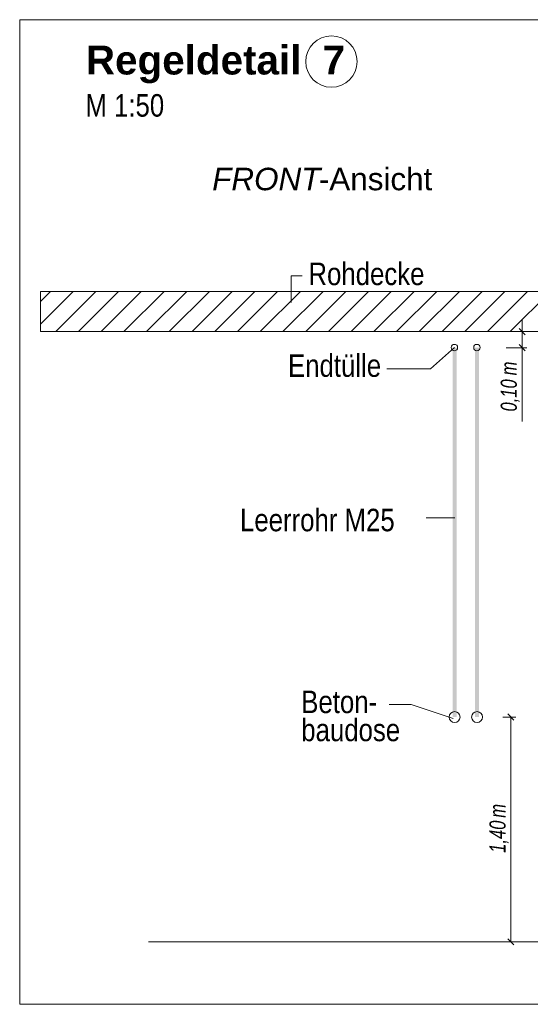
# Model space of a CAD drawing. Extents: x -720 to 300, y 62 to 1107.
# Tile 61 of 250: x 131 to 163, y 608 to 669. Entities that reach past the tile are written whole.
import ezdxf
from ezdxf.lldxf.tags import DXFTag

# ---------------------------------------------------------------- set-up
doc = ezdxf.new("R2010")
doc.units = 0
doc.layers.get('0').update_dxf_attribs({"lineweight": 35})
for name, color, linetype, lineweight, true_color in [('E_Aussparung Bemaßung-A06G9FMA8I', 5, 'Continuous', 9, 0x0000ff), ('E_Betonbaudose', 1, 'Continuous', 13, 0xff0000), ('E_Detail_Beschriftung', 7, 'Continuous', 13, 0x009900), ('E_Detail_Wandschraffur', 7, 'Continuous', 5, 0xc0c0c0), ('E_Leerrohr Beschriftung', 1, 'Continuous', 9, 0xff0000)]:
    doc.layers.add(name, color=color, linetype=linetype, lineweight=lineweight, true_color=true_color)
doc.layers.add('E_Detail_Linie_Text_Bem', color=7, linetype='Continuous', lineweight=13)
doc.styles.get("Standard").update_dxf_attribs({"font": 'ARIALN.TTF'})
tags = doc.linetypes.add('fein_strichliert', pattern=[4, 1, -2, 1]).pattern_tags.tags
tags[8:9] = [DXFTag(74, 4), DXFTag(75, 0), DXFTag(340, '0'), DXFTag(46, 0.0), DXFTag(50, 0.0), DXFTag(44, 0.0), DXFTag(45, 0.0)]
tags[6:7] = [DXFTag(74, 4), DXFTag(75, 0), DXFTag(340, '0'), DXFTag(46, 0.0), DXFTag(50, 0.0), DXFTag(44, 0.0), DXFTag(45, 0.0)]
tags[4:5] = [DXFTag(74, 4), DXFTag(75, 0), DXFTag(340, '0'), DXFTag(46, 0.0), DXFTag(50, 0.0), DXFTag(44, 0.0), DXFTag(45, 0.0)]
tags = doc.linetypes.add('fein_strichliert-A06G9FM98I', pattern=[4, 1, -2, 1]).pattern_tags.tags
tags[8:9] = [DXFTag(74, 4), DXFTag(75, 0), DXFTag(340, '0'), DXFTag(46, 0.0), DXFTag(50, 0.0), DXFTag(44, 0.0), DXFTag(45, 0.0)]
tags[6:7] = [DXFTag(74, 4), DXFTag(75, 0), DXFTag(340, '0'), DXFTag(46, 0.0), DXFTag(50, 0.0), DXFTag(44, 0.0), DXFTag(45, 0.0)]
tags[4:5] = [DXFTag(74, 4), DXFTag(75, 0), DXFTag(340, '0'), DXFTag(46, 0.0), DXFTag(50, 0.0), DXFTag(44, 0.0), DXFTag(45, 0.0)]

# ---------------------------------------------------------------- blocks, each defined once
blk = doc.blocks.new('Referenz-A06G9FMD8I')
at = {"layer": 'E_Aussparung Bemaßung-A06G9FMA8I', "linetype": 'Continuous', "ltscale": 0.13}
for p, q in [((162.228, 650.498), (162.228, 644.143)), ((162.528, 649.734), (161.228, 649.734)), ((162.037, 649.925), (162.419, 649.543)), ((162.528, 648.734), (161.228, 648.734)), ((162.037, 648.925), (162.419, 648.543)), ((161.828, 625.734), (161.028, 625.734)), ((161.719, 625.543), (161.337, 625.925)), ((161.528, 625.734), (161.528, 611.734)), ((161.828, 611.734), (161.028, 611.734)), ((161.719, 611.543), (161.337, 611.925))]:
    blk.add_line(p, q, dxfattribs=at)
at = {"layer": 'E_Betonbaudose', "linetype": 'Continuous', "ltscale": 0.13}
for centre, radius in [((158.014, 648.744), 0.2), ((159.414, 648.744), 0.2), ((158.023, 625.734), 0.34), ((159.423, 625.734), 0.34)]:
    blk.add_circle(centre, radius, dxfattribs=at)
at = {"layer": 'E_Detail_Linie_Text_Bem', "linetype": 'fein_strichliert-A06G9FM98I', "ltscale": 0.65}
for p, q in [((193.732, 669.161), (130.963, 669.161)), ((130.963, 669.161), (130.963, 607.845)), ((130.963, 607.845), (190.706, 607.845))]:
    blk.add_line(p, q, dxfattribs=at)
at = {"layer": 'E_Detail_Linie_Text_Bem', "color": 0, "linetype": 'Continuous', "ltscale": 0.13}
for p, q in [((147.853, 651.554), (147.853, 653.202)), ((147.853, 653.202), (148.54, 653.202)), ((156.526, 647.426), (158.014, 648.744)), ((156.526, 647.426), (153.805, 647.426)), ((156.258, 638.148), (158.043, 638.148)), ((155.322, 626.514), (153.953, 626.514)), ((155.322, 626.514), (157.933, 625.641))]:
    blk.add_line(p, q, dxfattribs=at)
at = {"layer": 'E_Detail_Linie_Text_Bem', "linetype": 'Continuous', "ltscale": 0.13}
for p, q in [((183.579, 652.234), (132.252, 652.234)), ((132.252, 652.234), (132.252, 649.734)), ((132.252, 649.734), (142.644, 649.734)), ((132.252, 649.734), (181.079, 649.734)), ((142.644, 649.734), (183.579, 649.734)), ((138.979, 611.734), (175.992, 611.734))]:
    blk.add_line(p, q, dxfattribs=at)
for points in [[(158.148, 648.735), (158.148, 625.734), (157.898, 648.734), (157.898, 625.734)], [(159.548, 648.735), (159.548, 625.734), (159.298, 648.734), (159.298, 625.734)]]:
    blk.add_solid(points, dxfattribs=at)
at = {"layer": 'E_Detail_Wandschraffur', "linetype": 'fein_strichliert', "ltscale": 0.13}
for p, q in [((132.252, 650.199), (134.287, 652.234)), ((134.616, 649.734), (137.116, 652.234)), ((137.444, 649.734), (139.944, 652.234)), ((140.273, 649.734), (142.773, 652.234)), ((143.101, 649.734), (145.601, 652.234)), ((145.93, 649.734), (148.43, 652.234)), ((148.758, 649.734), (151.258, 652.234)), ((151.586, 649.734), (154.086, 652.234)), ((154.415, 649.734), (156.915, 652.234)), ((157.243, 649.734), (159.743, 652.234)), ((160.072, 649.734), (162.572, 652.234))]:
    blk.add_line(p, q, dxfattribs=at)
at = {"layer": 'E_Detail_Wandschraffur', "linetype": 'ByBlock', "ltscale": 0.13}
for p, q in [((132.252, 651.613), (132.873, 652.234)), ((133.202, 649.734), (135.702, 652.234)), ((136.03, 649.734), (138.53, 652.234)), ((138.858, 649.734), (141.358, 652.234)), ((141.687, 649.734), (144.187, 652.234)), ((144.515, 649.734), (147.015, 652.234)), ((147.344, 649.734), (149.844, 652.234)), ((150.172, 649.734), (152.672, 652.234)), ((153.001, 649.734), (155.501, 652.234)), ((155.829, 649.734), (158.329, 652.234)), ((158.657, 649.734), (161.157, 652.234)), ((161.486, 649.734), (163.986, 652.234))]:
    blk.add_line(p, q, dxfattribs=at)
at = {"layer": 'E_Leerrohr Beschriftung', "linetype": 'Continuous', "ltscale": 0.13}
blk.add_circle((150.361, 666.554), 1.6, dxfattribs=at)
at = {"layer": 'E_Aussparung Bemaßung-A06G9FMA8I', "linetype": 'Continuous', "ltscale": 0.13, "char_height": 1, "attachment_point": 1, "rotation": 90}
for s, insert in [('{\\W0.9;\\fArial Narrow|b0|i1;m}', (160.895, 647.011)), ('{\\W0.9;\\fArial Narrow|b0|i1;0,10 }', (160.895, 644.759)), ('{\\W0.9;\\fArial Narrow|b0|i1;m}', (160.195, 619.463)), ('{\\W0.9;\\fArial Narrow|b0|i1;1,40 }', (160.195, 617.279))]:
    blk.add_mtext(s, dxfattribs=dict(at, insert=insert))
at = {"layer": 'E_Detail_Beschriftung', "color": 1, "linetype": 'Continuous', "lineweight": 35, "ltscale": 0.35, "true_color": 0xff0000, "char_height": 1.8, "attachment_point": 1}
for s, insert in [('{\\fArial|b1|i0;Regeldetail}', (135.08, 667.549)), ('{\\fArial|b1|i0;7}', (149.809, 667.549))]:
    blk.add_mtext(s, dxfattribs=dict(at, insert=insert))
at = {"layer": 'E_Detail_Beschriftung', "linetype": 'Continuous', "ltscale": 0.13, "char_height": 1.4, "attachment_point": 1}
for s, insert in [('{\\fArial Narrow;M 1:50}', (135.05, 664.525)), ('{\\fArial Narrow;Rohdecke}', (148.93, 654.032)), ('{\\fArial Narrow;Endtülle}', (147.658, 648.32)), ('{\\fArial Narrow;Leerrohr M25}', (144.672, 638.703)), ('{\\fArial Narrow;Beton-}', (148.483, 627.38)), ('{\\fArial Narrow;baudose}', (148.483, 625.63))]:
    blk.add_mtext(s, dxfattribs=dict(at, insert=insert))
at = {"layer": 'E_Detail_Beschriftung', "linetype": 'Continuous', "lineweight": -2, "ltscale": 0.25, "char_height": 1.4, "attachment_point": 1}
for s, insert in [('{\\fArial|b0|i1;FRONT}', (142.94, 659.94)), ('{\\fArial;-Ansicht}', (149.576, 659.94))]:
    blk.add_mtext(s, dxfattribs=dict(at, insert=insert))

msp = doc.modelspace()

# ---------------------------------------------------------------- block references
at = {"color": 8, "lineweight": 25, "ltscale": 0.25, "true_color": 0x808080}
msp.add_blockref('Referenz-A06G9FMD8I', (0, 0), dxfattribs=at)

doc.saveas('drawing.dxf')
